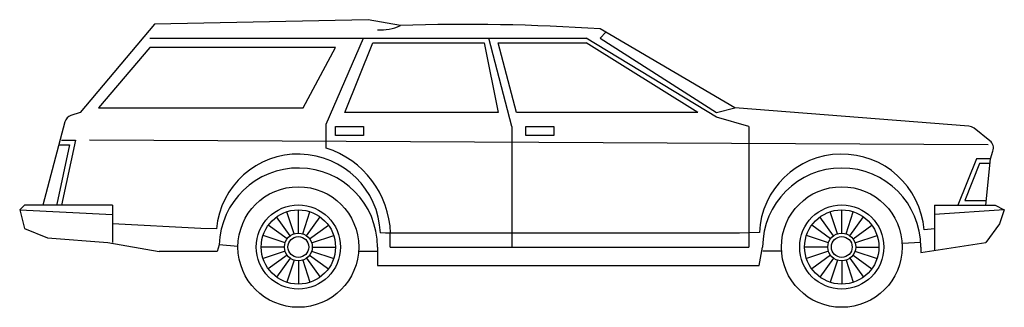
# Model space of a CAD drawing. Extents: x 12 to 224, y 14 to 76.
import ezdxf

# ---------------------------------------------------------------- set-up
doc = ezdxf.new("R2010")
doc.units = 0
doc.header["$MEASUREMENT"] = 0
doc.layers.get('0').update_dxf_attribs({"linetype": 'CONTINUOUS'})
doc.layers.add('CAR_DTL', color=7, linetype='CONTINUOUS')

msp = doc.modelspace()

# ---------------------------------------------------------------- linework, layer by layer
for p, q in [((41, 75), (25, 56)), ((87, 76), (41, 75)), ((93.96, 74.74), (87, 76)), ((166, 57), (137, 74)), ((138.18, 73.31), (137, 72)), ((40, 70), (29, 57)), ((80, 70), (40, 70)), ((73, 57), (80, 70)), ((82, 56), (88, 71)), ((88, 71), (112, 71)), ((112, 71), (115, 56)), ((119, 56), (115, 71)), ((115, 71), (134, 71)), ((158, 56), (134, 71)), ((137, 72), (162, 56)), ((25, 56), (23.03, 55.34)), ((29, 57), (73, 57)), ((115, 56), (82, 56)), ((158, 56), (119, 56)), ((162, 56), (166, 57)), ((216.39, 53.05), (166, 57)), ((21.72, 53.95), (17, 36)), ((220.91, 49.87), (217.48, 52.62)), ((22.76, 49), (20.02, 36.21)), ((20.42, 49), (22.76, 49)), ((221, 46), (221.56, 47.68)), ((218.68, 45), (215.48, 37)), ((220.79, 45), (218.68, 45)), ((220, 36), (221, 46)), ((215.48, 37), (220.1, 37)), ((13, 36), (12, 35)), ((12, 35), (13, 31)), ((32, 36), (13, 36)), ((209, 36), (222, 36)), ((222, 36), (224, 35)), ((224, 35), (223, 32)), ((223, 32), (220, 28)), ((13, 31), (18, 29)), ((18, 29), (31, 28)), ((31, 28), (42, 26)), ((206.03, 25.85), (220, 28)), ((54.49, 26), (42, 26)), ((54.98, 27.44), (54.49, 26)), ((89.03, 27), (89.03, 23)), ((171.19, 23), (171.97, 27)), ((206.03, 27), (206.03, 25.85)), ((89.03, 23), (171.19, 23))]:
    msp.add_line(p, q)
for centre, radius in [((72, 27), 13), ((189, 27), 13), ((72, 27), 9.06), ((189, 27), 9.06), ((72, 27), 2.24), ((189, 27), 2.24)]:
    msp.add_circle(centre, radius)
for centre, radius, start, end in [((108.13, -355.96), 430.93, 86.1584, 91.8846), ((23.66, 53.44), 2, 108.4349, 165.2564), ((216.23, 51.05), 2, 51.3402, 85.5154), ((219.66, 48.31), 2, 341.5651, 51.3402), ((72, 27), 17.03, 0, 178.5134), ((189, 27), 17.03, 0, 180)]:
    msp.add_arc(centre, radius, start, end)
at = {"layer": 'CAR_DTL'}
for p, q in [((40, 72), (134, 72)), ((78, 53.5), (86, 72)), ((118, 53), (113, 72)), ((162, 55), (134, 72)), ((78, 48.32), (78, 53.5)), ((80, 51), (80, 53)), ((80, 53), (86, 53)), ((86, 53), (86, 51)), ((118, 53), (118, 27)), ((121, 53), (127, 53)), ((121, 51), (121, 53)), ((127, 53), (127, 51)), ((169, 53), (162, 55)), ((169, 53), (169, 27)), ((86, 51), (80, 51)), ((127, 51), (121, 51)), ((21, 50), (24, 50)), ((24, 50), (21, 36)), ((220.56, 49.01), (27, 50)), ((218, 46), (214, 36)), ((221, 46), (218, 46)), ((12, 35), (32, 34)), ((32, 36), (32, 28)), ((71.07, 29.85), (69.53, 34.61)), ((72, 30), (72, 35)), ((72.93, 29.85), (74.47, 34.61)), ((188.07, 29.85), (186.53, 34.61)), ((189, 30), (189, 35)), ((189.93, 29.85), (191.47, 34.61)), ((209, 36), (209, 26.3)), ((224, 35), (209, 34)), ((51, 31), (32, 32)), ((70.24, 29.43), (67.3, 33.47)), ((73.76, 29.43), (76.7, 33.47)), ((187.24, 29.43), (184.3, 33.47)), ((190.76, 29.43), (193.7, 33.47)), ((54.37, 30.9), (51, 31)), ((69.57, 28.76), (65.53, 31.7)), ((74.43, 28.76), (78.47, 31.7)), ((90.76, 30), (89.65, 30.07)), ((167, 30), (90.76, 30)), ((91.76, 27), (91.76, 30)), ((171.26, 30.1), (167, 30)), ((186.57, 28.76), (182.53, 31.7)), ((191.43, 28.76), (195.47, 31.7)), ((209, 30.94), (206.72, 30.7)), ((69.15, 27.93), (64.39, 29.47)), ((74.85, 27.93), (79.61, 29.47)), ((186.15, 27.93), (181.39, 29.47)), ((191.85, 27.93), (196.61, 29.47)), ((206.03, 27.95), (201.98, 27.74)), ((59, 27.12), (54.98, 27.44)), ((69, 27), (64, 27)), ((69.15, 26.07), (64.39, 24.53)), ((74.85, 26.07), (79.61, 24.53)), ((75, 27), (80, 27)), ((89, 26), (84.96, 26)), ((91.76, 27), (169, 27)), ((176.03, 26.13), (172, 26.13)), ((186, 27), (181, 27)), ((186.15, 26.07), (181.39, 24.53)), ((191.85, 26.07), (196.61, 24.53)), ((192, 27), (197, 27)), ((69.57, 25.24), (65.53, 22.3)), ((70.24, 24.57), (67.3, 20.53)), ((71.07, 24.15), (69.53, 19.39)), ((72, 24), (72, 19)), ((72.93, 24.15), (74.47, 19.39)), ((73.76, 24.57), (76.7, 20.53)), ((74.43, 25.24), (78.47, 22.3)), ((186.57, 25.24), (182.53, 22.3)), ((187.24, 24.57), (184.3, 20.53)), ((188.07, 24.15), (186.53, 19.39)), ((189, 24), (189, 19)), ((189.93, 24.15), (191.47, 19.39)), ((190.76, 24.57), (193.7, 20.53)), ((191.43, 25.24), (195.47, 22.3))]:
    msp.add_line(p, q, dxfattribs=at)
for centre, radius in [((72, 27), 8), ((189, 27), 8), ((72, 27), 3), ((189, 27), 3)]:
    msp.add_circle(centre, radius, dxfattribs=at)
for centre, radius, start, end in [((89.85, 83.4), 9.59, 265.181, 295.3631), ((71.99, 29.35), 17.68, 2.3484, 174.9559), ((71.91, 29.32), 19.95, 1.9433, 72.2285), ((189.01, 29.26), 17.77, 4.6601, 177.2944)]:
    msp.add_arc(centre, radius, start, end, dxfattribs=at)

doc.saveas('drawing.dxf')
